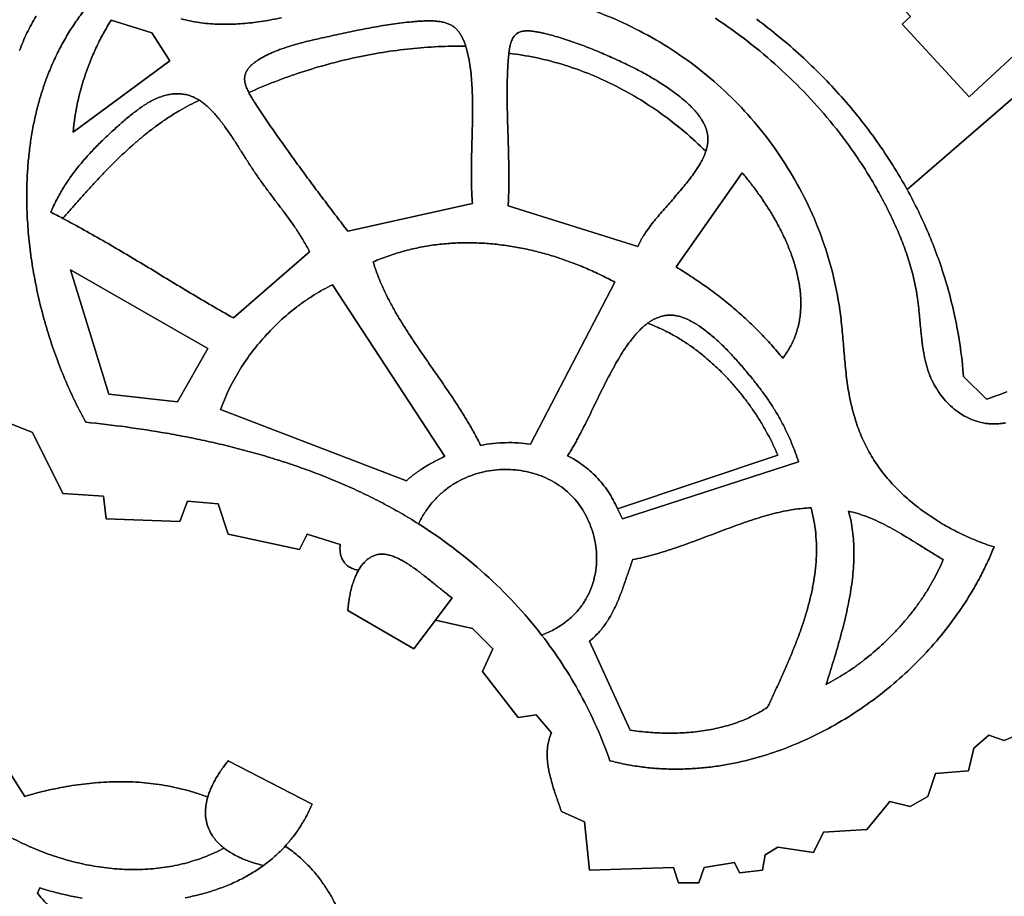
# Model space of a CAD drawing. Header units: millimetres. Extents: x -96818 to 270234, y -28968 to 336819.
# Tile 3 of 7: x 13368 to 136556, y 35616 to 145245. Entities that reach past the tile are written whole.
import ezdxf

# ---------------------------------------------------------------- set-up
doc = ezdxf.new("R2010")
doc.units = ezdxf.units.MM
for name, color, linetype in [('01_MAIN_BUILDING', 7, 'Continuous'), ('02_CHALETS', 7, 'Continuous'), ('03_SHARED_CURVES', 7, 'Continuous'), ('REGION_HOLES', 7, 'Continuous')]:
    doc.layers.add(name, color=color, linetype=linetype)

msp = doc.modelspace()

# ---------------------------------------------------------------- linework, layer by layer
at = {"layer": '01_MAIN_BUILDING'}
for points in [[(15434, 145700, 0.0063658), (14838, 144653, 0.0115992), (14280, 143585, 0.0142813), (13782, 142497, 0.0202541), (13360, 141378)], [(11768, 94905), (14951, 93632), (18771, 85992), (23864, 85674), (24182, 82809), (33413, 82491), (34368, 85037), (38188, 84719), (39461, 80899), (48374, 78990), (49329, 80899), (53467, 79626, 0.032831), (53439, 79059, 0.0419651), (53495, 78494, 0.0440941), (53636, 77990, 0.0536448), (53872, 77523, 0.0276624), (54024, 77314, 0.0282108), (54198, 77124, 0.0289946), (54400, 76949, 0.0274204), (54621, 76797, 0.0281632), (54875, 76661, 0.0247827), (55143, 76553, 0.0254607), (55451, 76463, 0.0212462), (55767, 76401, 0.0202054), (55507, 75904, 0.0160393), (55284, 75389, 0.0160337), (55072, 74801, 0.0130237), (54895, 74201, 0.0130777), (54734, 73529, 0.0109265), (54606, 72850, 0.0110144), (54499, 72102, 0.0094667), (54422, 71350), (62698, 66576), (65371, 70141), (70019, 69122), (72565, 66576), (71292, 63711), (75748, 57981), (77976, 58300), (79886, 56071, 0.0238055), (79676, 55499, 0.0232476), (79521, 54909, 0.0220497), (79421, 54318, 0.0197656), (79371, 53720, 0.0185566), (79367, 53113, 0.0155685), (79405, 52507, 0.0144306), (79480, 51889, 0.0114957), (79588, 51275, 0.0104424), (79726, 50647, 0.0078655), (79888, 50025, 0.0068803), (80072, 49390, 0.0046734), (80272, 48761, 0.0037339), (80486, 48122, 0.0017843), (80707, 47486, 0.0008686), (80933, 46845, -0.0009727), (81159, 46204), (84024, 44931), (84661, 38883), (95165, 39201), (95802, 37291), (98348, 37291), (98985, 39201), (102804, 39838), (103441, 38564), (106306, 38883), (106624, 40793), (108216, 41747), (112672, 41111), (113945, 43657), (119356, 43976), (122221, 47477), (124768, 46840), (126996, 48114), (127951, 50978), (132089, 51297), (132725, 54162), (134635, 55753), (136545, 55116), (138137, 55753)], [(52906, 34560, 0.0166238), (52173, 35905, 0.0194633), (51345, 37193, 0.0214069), (50370, 38468, 0.0220519), (49288, 39653, 0.0236753), (47993, 40835, 0.0216303), (46595, 41895, 0.0215604), (47587, 43068, 0.0215824), (48474, 44323, 0.0222582), (49281, 45708, 0.0212055), (49965, 47159), (39461, 52570, 0.0092619), (39022, 52012, 0.0104579), (38604, 51436, 0.0105989), (38231, 50874, 0.012167), (37884, 50294, 0.0123597), (37584, 49732, 0.0143636), (37313, 49154, 0.0146242), (37091, 48595, 0.0170732), (36904, 48023, 0.0134399), (35493, 48518, 0.0131015), (34057, 48937, 0.012708), (32622, 49278, 0.0121967), (31171, 49546, 0.023292), (28268, 49872, 0.0208321), (25347, 49941, 0.0194363), (22451, 49776, 0.0171769), (19575, 49400, 0.0159662), (16766, 48841, 0.0143166), (13996, 48114), (-689, 71247, -0.0006039)]]:
    msp.add_lwpolyline(points, format="xyb", dxfattribs=at)
at = {"layer": '02_CHALETS'}
msp.add_lwpolyline([(127084, 153287), (133627, 159334), (143094, 149090), (139365, 145643), (141046, 143823), (132169, 135619), (123789, 144686), (124832, 145650), (120035, 150840), (125056, 155481)], close=True, dxfattribs=at)
at = {"layer": '03_SHARED_CURVES'}
for points in [[(84370, 146668, -0.0236007), (88776, 144892, -0.02382), (92976, 142716, -0.0249073), (96943, 140142, -0.0253661), (100662, 137159, -0.0250401), (104063, 133816, -0.0248872), (107102, 130165, -0.0250016), (109762, 126229, -0.0251713), (112014, 122048, -0.0257137), (113830, 117659, -0.0262063), (115188, 113083, -0.0269199), (116053, 108388, -0.0062477), (116195, 107169, -0.0034585), (116314, 105948, -0.0020874), (116419, 104724, 0.0006612), (116520, 103501, 0.0020324), (116627, 102284, 0.0048545), (116751, 101068, 0.0062486), (116901, 99867, 0.0092203), (117088, 98671, 0.0097259), (117308, 97543, 0.0107272), (117574, 96425, 0.0111523), (117886, 95328, 0.0121599), (118249, 94247, 0.0126078), (118664, 93190, 0.0135185), (119133, 92155, 0.0139834), (119661, 91144, 0.0146571), (120245, 90165, 0.0145603), (120889, 89217, 0.0134365), (121585, 88306, 0.01311), (122340, 87420, 0.012135), (123138, 86573, 0.0118636), (123989, 85754, 0.0110824), (124876, 84975, 0.0108608), (125806, 84228, 0.0102874), (126767, 83520, 0.0199842), (128781, 82217, 0.018942), (130891, 81075, 0.0185522), (133048, 80109, 0.0192296), (135272, 79308, -0.0119077), (134553, 77630, -0.011386), (133758, 75987, -0.0112503), (132880, 74367, -0.0108064), (131932, 72786, -0.0212855), (129810, 69716, -0.0200824), (127442, 66831, -0.0199068), (124821, 64115, -0.0195241), (121995, 61613, -0.0195791), (118976, 59335, -0.020014), (115787, 57303, -0.0202995), (112466, 55547, -0.0215033), (109010, 54073, -0.0220367), (105480, 52919, -0.0238448), (101859, 52094, -0.0122064), (100037, 51814, -0.0127076), (98203, 51626, -0.0129317), (96366, 51532, -0.0134063), (94526, 51535, -0.0136607), (92686, 51638, -0.0140456), (90853, 51843, -0.0143267), (89020, 52154, -0.0145499), (87207, 52570, 0.0204095), (85537, 56794, 0.0205696), (83526, 60868, 0.020029), (81246, 64673, 0.0197154), (78672, 68285, 0.0158216), (79445, 68603, 0.0173886), (80194, 68971, 0.0169192), (80868, 69362, 0.0181729), (81513, 69799, 0.0351228), (82612, 70729, 0.0375712), (83565, 71808, 0.0356452), (84303, 72941, 0.035026), (84874, 74167, 0.0334161), (85263, 75431, 0.0315691), (85485, 76734, 0.0305182), (85544, 78051, 0.0291003), (85446, 79365, 0.0286444), (85197, 80659, 0.0284347), (84803, 81917, 0.0285588), (84270, 83116, 0.0297032), (83602, 84245, 0.0304265), (82807, 85280, 0.0325172), (81889, 86207, 0.0317262), (80883, 86991, 0.0293129), (79789, 87647, 0.0286572), (78607, 88180, 0.0268814), (77373, 88579, 0.0267224), (76081, 88849, 0.0259961), (74767, 88981, 0.0262849), (73427, 88975, 0.0265558), (72096, 88828, 0.0272685), (70770, 88535, 0.0281623), (69485, 88097, 0.0292758), (68232, 87503, 0.0300247), (67059, 86764, 0.0314556), (65940, 85851, 0.0309597), (64944, 84806, 0.0325259), (64023, 83554, 0.0299502), (63265, 82197, 0.0051622), (62141, 82892, 0.0051099), (61002, 83564, 0.0097672), (58745, 84807, 0.0091072), (56443, 85964, 0.008813), (54092, 87041, 0.0081796), (51706, 88038, 0.007901), (49281, 88961, 0.0073171), (46829, 89810, 0.0070532), (44349, 90589, 0.0065298), (41848, 91301, 0.0062792), (39332, 91947, 0.0058189), (36802, 92533, 0.00558), (34269, 93059, 0.0051805), (31726, 93530, 0.0096561), (26693, 94308, 0.0083792), (21636, 94905, -0.0126845), (20340, 97404, -0.0118791), (19169, 99964, -0.011942), (18091, 102650, -0.0116402), (17142, 105383, -0.011781), (16308, 108201, -0.0119183), (15610, 111054, -0.0121364), (15047, 113949, -0.0126882), (14629, 116868, -0.012722), (14366, 119727, -0.0136418), (14254, 122597, -0.0098242), (14271, 124595, -0.0104389), (14368, 126591, -0.0106556), (14547, 128559, -0.0113897), (14813, 130516, -0.0116416), (15164, 132435, -0.0124663), (15607, 134335, -0.0127555), (16139, 136190, -0.0136154), (16769, 138014, -0.013942), (17493, 139787, -0.0147469), (18317, 141516, -0.0151081), (19242, 143191, -0.0157336), (20268, 144806, -0.0161217), (21406, 146366, -0.0164275)], [(33585, 145361, 0.0163531), (34691, 145092, 0.014968), (35811, 144893, 0.0142158), (36943, 144760, 0.0126372), (38081, 144687, 0.0119231), (39228, 144670, 0.0103724), (40376, 144705, 0.0096985), (41529, 144786, 0.0082805), (42679, 144908, 0.0076191), (43824, 145067, 0.0063108), (44964, 145257, 0.0056942), (46107, 145477, 0.0044042)], [(136700, 94823, -0.0147413), (136145, 94743, -0.0170616), (135587, 94697, -0.0178627), (135038, 94692, -0.019875), (134490, 94727, -0.0411657), (133370, 94939, -0.0365961), (132296, 95321, -0.0352519), (131259, 95869, -0.0314445), (130303, 96551, -0.0310334), (129411, 97372, -0.029295), (128625, 98294, -0.029633), (127937, 99326, -0.0298957), (127376, 100432, -0.014621), (127145, 101010, -0.01251), (126946, 101599, -0.0116132), (126773, 102207, -0.0095093), (126625, 102822, -0.0086539), (126498, 103453, -0.0067149), (126390, 104087, -0.0058954), (126297, 104734, -0.0041416), (126217, 105383, -0.0033474), (126145, 106040, -0.0017268), (126081, 106697, -0.0009456), (126019, 107358, 0.0006246), (125958, 108018, 0.0014052), (125895, 108676, 0.003017), (125826, 109334, 0.0038094), (125748, 109983, 0.0055483), (125659, 110632, 0.010866), (125457, 111806, 0.0103417), (125206, 112971, 0.0098045), (124914, 114103, 0.0089827), (124579, 115224, 0.0084263), (124209, 116322, 0.0074084), (123804, 117407, 0.0068426), (123370, 118477, 0.0057198), (122909, 119536, 0.0114083), (121857, 121745, 0.0110132), (120706, 123904, 0.0108772), (119456, 126022, 0.0105167), (118116, 128084, 0.0206972), (115161, 132066, 0.0195955), (111895, 135796, 0.0193442), (108318, 139291, 0.0188071), (104486, 142503, 0.0187466), (100410, 145428, 0.0188169)], [(100410, 145428, -0.0187466), (104486, 142503, -0.0188071), (108318, 139291, -0.0193442), (111895, 135796, -0.0195955), (115161, 132066, -0.0206972), (118116, 128084, -0.0105167), (119456, 126022, -0.0108772), (120706, 123904, -0.0110132), (121857, 121745, -0.0114083), (122909, 119536, -0.0057198), (123370, 118477, -0.0068426), (123804, 117407, -0.0074084), (124209, 116322, -0.0084263), (124579, 115224, -0.0089827), (124914, 114103, -0.0098045), (125206, 112971, -0.0103417), (125457, 111806, -0.010866), (125659, 110632, -0.0055483), (125748, 109983, -0.0038094), (125826, 109334, -0.003017), (125895, 108676, -0.0014052), (125958, 108018, -0.0006246), (126019, 107358, 0.0009456), (126081, 106697, 0.0017268), (126145, 106040, 0.0033474), (126217, 105383, 0.0041416), (126297, 104734, 0.0058954), (126390, 104087, 0.0067149), (126498, 103453, 0.0086539), (126625, 102822, 0.0095093), (126773, 102207, 0.0116132), (126946, 101599, 0.01251), (127145, 101010, 0.014621), (127376, 100432, 0.0298957), (127937, 99326, 0.029633), (128625, 98294, 0.029295), (129411, 97372, 0.0310334), (130303, 96551, 0.0314445), (131259, 95869, 0.0352519), (132296, 95321, 0.0365961), (133370, 94939, 0.0411657), (134490, 94727, 0.019875), (135038, 94692, 0.0178627), (135587, 94697, 0.0170616), (136145, 94743, 0.0147413), (136700, 94823, 0.0140066)], [(147781, 144230), (124407, 123991, 0.0145078), (122598, 127065, 0.0140527), (120617, 130030, 0.0138463), (118470, 132885, 0.0134139), (116170, 135619, 0.0132552), (113720, 138235, 0.0128914), (111137, 140719, 0.01278), (108419, 143076, 0.0125132), (105585, 145293, -0.0058127)], [(136869, 98723, -0.015945), (134317, 97770), (131452, 100634, 0.0274556), (130631, 106789, 0.0272964), (129143, 112816, 0.013249), (128176, 115706, 0.0130158), (127058, 118541, 0.0128075), (125802, 121300, 0.0125057), (124407, 123991), (147781, 144230, -0.0143273)], [(-689, 71247), (13996, 48114, -0.0143166), (16766, 48841, -0.0159662), (19575, 49400, -0.0171769), (22451, 49776, -0.0194363), (25347, 49941, -0.0208321), (28268, 49872, -0.023292), (31171, 49546, -0.0121967), (32622, 49278, -0.012708), (34057, 48937, -0.0131015), (35493, 48518, -0.0134399), (36904, 48023, 0.0286129), (36702, 47140, 0.0358448), (36615, 46239, 0.0370971), (36658, 45391, 0.0415055), (36833, 44560, 0.0427794), (37149, 43757, 0.0398974), (37593, 43018, 0.020112), (37878, 42652, 0.0181813), (38189, 42309, 0.0184294), (38551, 41966, 0.0161395), (38935, 41648, -0.0291219), (36678, 40602, -0.0274616), (34317, 39819, -0.0264992), (31871, 39290, -0.0241765), (29384, 39012, -0.023482), (26830, 38972, -0.0213705), (24282, 39160, -0.0209335), (21701, 39572, -0.0194292), (19161, 40190, -0.0192163), (16629, 41019, -0.0184243), (14167, 42036, -0.0184099), (11760, 43244, -0.0183235)], [(11760, 43244, 0.0184099), (14167, 42036, 0.0184243), (16629, 41019, 0.0192163), (19161, 40190, 0.0194292), (21701, 39572, 0.0209335), (24282, 39160, 0.0213705), (26830, 38972, 0.023482), (29384, 39012, 0.0241765), (31871, 39290, 0.0264992), (34317, 39819, 0.0274616), (36678, 40602, 0.0291219), (38935, 41648, 0.0157807), (39402, 41309, 0.0143039), (39888, 41000, 0.0149751), (40445, 40689, 0.0133115), (41019, 40411, 0.0138982), (41673, 40136, 0.0121651), (42340, 39896, 0.0126715), (43098, 39666, 0.010971), (43866, 39471, -0.0219419), (42409, 38504, -0.0200119), (40876, 37664, -0.0192909), (39256, 36935, -0.0173355), (37588, 36326, -0.0167472), (35848, 35823, -0.0150956), (34079, 35431, -0.0146262)], [(34079, 35431, 0.0150956), (35848, 35823, 0.0167472), (37588, 36326, 0.0173355), (39256, 36935, 0.0192909), (40876, 37664, 0.0200119), (42409, 38504, 0.0219419), (43866, 39471, 0.0238865), (45290, 40616, 0.0252936), (46595, 41895, -0.0216303), (47993, 40835, -0.0236753), (49288, 39653, -0.0220519), (50370, 38468, -0.0214069), (51345, 37193, -0.0194633), (52173, 35905, -0.0166238), (52906, 34560, -0.0145543)], [(21175, 35394, -0.011559), (19370, 35740, -0.0114379), (17627, 36156, -0.012067), (15906, 36655), (15588, 36018, 0.024008), (17430, 33943, 0.0226263)], [(17430, 33943, -0.024008), (15588, 36018), (15906, 36655, 0.012067), (17627, 36156, 0.0114379), (19370, 35740, 0.011559), (21175, 35394, 0.0114402)]]:
    msp.add_lwpolyline(points, format="xyb", dxfattribs=at)
for points in [[(24819, 145198), (29912, 143606), (32140, 140105), (20044, 131192, -0.0289139), (20614, 134878, -0.0294912), (21609, 138472, -0.014621), (22261, 140212, -0.0144258), (23013, 141911, -0.01441), (23869, 143580, -0.014015)], [(69163, 141944, 0.0144071), (65708, 141878, 0.0139582), (62262, 141616, 0.0138128), (58816, 141160, 0.0133732), (55399, 140518, 0.0132721), (51994, 139688, 0.012879), (48636, 138681, 0.0128213), (45303, 137492, 0.0124968), (42035, 136135, -0.0080447), (41917, 136372, -0.0106247), (41809, 136613, -0.011368), (41718, 136842, -0.0149173), (41639, 137076, -0.0158028), (41579, 137297, -0.0204705), (41535, 137521, -0.021574), (41513, 137733, -0.0268411), (41510, 137946, -0.0550334), (41572, 138349, -0.0492758), (41716, 138730, -0.0448487), (41941, 139098, -0.0316226), (42220, 139427, -0.0288621), (42572, 139754, -0.0193562), (42955, 140046, -0.017555), (43397, 140334, -0.0119656), (43855, 140595, -0.0107723), (44340, 140843, -0.0088424), (44833, 141072, -0.0083995), (45358, 141293, -0.0069093), (45890, 141499, -0.0125292), (47024, 141887, -0.0084076), (48174, 142228, -0.0070906), (49374, 142543, -0.0042972), (50582, 142831, -0.0030701), (51784, 143099, -0.0006384), (52987, 143358, -0.000288), (54169, 143610, -0.0016329), (55352, 143858, -0.0022898), (56505, 144090, -0.003615), (57661, 144308, -0.0042466), (58826, 144509, -0.005217), (59994, 144688, -0.0057763), (61210, 144848, -0.0061596), (62430, 144978, -0.0037122), (63045, 145031, -0.0063857), (63661, 145072, -0.0077336), (64266, 145095, -0.0116724), (64871, 145094, -0.0132224), (65435, 145066, -0.0200858), (65995, 145000, -0.0109343), (66251, 144953, -0.013585), (66505, 144894, -0.0142095), (66739, 144826, -0.0176286), (66969, 144743, -0.036434), (67381, 144541, -0.0381307), (67759, 144280, -0.0355076), (68082, 143978, -0.0303701), (68363, 143636, -0.0276655), (68609, 143252, -0.0206762), (68818, 142845, -0.0184087), (69004, 142400, -0.0125616)], [(77906, 140505, 0.022378), (74570, 141048, -0.0085927), (74625, 141457, -0.0139993), (74698, 141862, -0.0158934), (74787, 142226, -0.0248591), (74905, 142582, -0.0275101), (75042, 142886, -0.0407681), (75220, 143168, -0.0450414), (75426, 143398, -0.0538521), (75673, 143582, -0.0298621), (75832, 143663, -0.0246629), (75998, 143727, -0.0235163), (76181, 143777, -0.0184283), (76368, 143812, -0.017542), (76572, 143835, -0.013558), (76778, 143845, -0.0128474), (76999, 143844, -0.0099616), (77220, 143834, -0.0178901), (77700, 143783, -0.010825), (78176, 143706, -0.0090288), (78680, 143603, -0.0049081), (79180, 143486, -0.0079317), (80177, 143226, -0.0069382), (81166, 142937, -0.0064798), (82149, 142620, -0.0055609), (83125, 142280, -0.009772), (85047, 141543, -0.0064591), (86944, 140743, -0.0031754), (87913, 140313, -0.0042318), (88874, 139869, -0.0047288), (89823, 139410, -0.0057181), (90761, 138931, -0.0062047), (91691, 138428, -0.0070452), (92608, 137901, -0.0075118), (93520, 137340, -0.0081186), (94415, 136751, -0.0093429), (95331, 136101, -0.0131842), (96216, 135410, -0.0073769), (96635, 135055, -0.0088825), (97042, 134687, -0.0094322), (97422, 134317, -0.011502), (97785, 133931, -0.0121408), (98115, 133547, -0.0149462), (98423, 133146, -0.0157131), (98691, 132749, -0.0193195), (98930, 132334, -0.0202656), (99125, 131924, -0.0243233), (99283, 131499, -0.0254751), (99394, 131075, -0.0287661), (99458, 130642, -0.0302183), (99472, 130181, -0.0263525), (99433, 129722, -0.0250498), (99344, 129248, -0.0202123), (99212, 128785, 0.0192611), (96517, 131248, 0.0200377), (93637, 133492, 0.0198061), (90683, 135437, 0.020646), (87582, 137137, 0.0205465), (84435, 138539, 0.0214456), (81181, 139672, 0.0214954)], [(65708, 141878, -0.0144071), (69163, 141944, -0.0026557), (69197, 141834, -0.0023907), (69231, 141723, -0.0197086), (69495, 140687, -0.0140998), (69689, 139634, -0.0129422), (69837, 138484, -0.009152), (69934, 137327, -0.0081629), (69995, 136095, -0.0055454), (70022, 134862, -0.0046502), (70023, 133581, -0.0026751), (70006, 132299, -0.0018269), (69977, 130999, -0.000102), (69943, 129699, 0.0007369), (69911, 128411, 0.0025459), (69888, 127122, 0.0034115), (69880, 125875, 0.0056736), (69895, 124629, 0.0066068), (69937, 123453, 0.0098309), (70019, 122279), (54422, 118778, -0.0005444), (52991, 120656, -0.0010903), (51566, 122538, -0.0013837), (50116, 124472, -0.0019315), (48680, 126416, -0.0022295), (47250, 128386, -0.0028502), (45839, 130370, -0.0031613), (44465, 132354, -0.0039322), (43119, 134357, -0.0017388), (42826, 134804, -0.0054651), (42539, 135255, -0.0071914), (42278, 135690, -0.0126182), (42035, 136135, -0.0124968), (45303, 137492, -0.0128213), (48636, 138681, -0.012879), (51994, 139688, -0.0132721), (55399, 140518, -0.0133732), (58816, 141160, -0.0138128), (62262, 141616, -0.0139582)], [(74570, 141048, -0.022378), (77906, 140505, -0.0214954), (81181, 139672, -0.0214456), (84435, 138539, -0.0205465), (87582, 137137, -0.020646), (90683, 135437, -0.0198061), (93637, 133492, -0.0200377), (96517, 131248, -0.0192611), (99212, 128785, -0.0150906), (99075, 128409, -0.0124311), (98918, 128040, -0.0118698), (98734, 127661, -0.0096851), (98534, 127289, -0.0177374), (98060, 126516, -0.0115708), (97542, 125771, -0.0099859), (96952, 124997, -0.0060199), (96338, 124242, -0.0045978), (95686, 123474, -0.0016181), (95024, 122715, -0.0002499), (94361, 121960, 0.0026657), (93702, 121202, 0.0040678), (93079, 120466, 0.0078682), (92474, 119715, 0.0094034), (91940, 119003, 0.0154846), (91442, 118266, 0.0085555), (91230, 117917, 0.0108427), (91032, 117560, 0.011396), (90861, 117218, 0.0143765), (90709, 116868), (74475, 121961, 0.0062439), (74529, 123054, 0.0047096), (74560, 124149, 0.0041966), (74571, 125283, 0.0029739), (74567, 126417, 0.0024884), (74549, 127579, 0.0014527), (74522, 128740, 0.0009824), (74489, 129915, 0.0000317), (74454, 131089, -0.000434), (74420, 132265, -0.0013901), (74390, 133440, -0.0018617), (74368, 134602, -0.0029133), (74357, 135764, -0.0034017), (74360, 136900, -0.0046496), (74382, 138036, -0.0051669), (74425, 139133, -0.0067319), (74494, 140228, -0.0033846), (74528, 140639, -0.0066451)], [(35852, 135162, 0.0129761), (34647, 134579, 0.0118489), (33473, 133937, 0.0113659), (32317, 133233, 0.0101055), (31192, 132480, 0.0096365), (30079, 131669, 0.0083729), (28995, 130819, 0.0079215), (27917, 129915, 0.0067296), (26867, 128980, 0.006296), (25819, 127998, 0.0052066), (24794, 126991, 0.0047889), (23769, 125944, 0.0038039), (22762, 124879, 0.0033994), (21754, 123781, 0.0025047), (20758, 122671, 0.0021104), (19759, 121536, 0.0012844), (18767, 120394, 0.0010275), (18015, 120786, 0.0030186), (17260, 121172, -0.0187947), (18000, 122741, -0.0184692), (18855, 124250, -0.0170972), (19777, 125637, -0.015057), (20787, 126962, -0.0135562), (21859, 128214, -0.0105548), (22991, 129414, -0.009028), (24182, 130580, -0.0057816), (25407, 131711, -0.0027918), (25999, 132239, -0.0045836), (26599, 132758, -0.005467), (27199, 133257, -0.0077565), (27812, 133740, -0.0087229), (28415, 134183, -0.0119925), (29035, 134601, -0.0131101), (29635, 134963, -0.0179692), (30256, 135287, -0.020122), (30890, 135558, -0.0242228), (31545, 135772, -0.0245735), (32170, 135910, -0.0285061), (32806, 135981, -0.0290109), (33419, 135979, -0.0312526), (34027, 135904, -0.0317937), (34622, 135752, -0.0309408), (35194, 135527, -0.0179221), (35529, 135355, -0.0154209)], [(34647, 134579, -0.0129761), (35852, 135162, -0.0222683), (36346, 134813, -0.017034), (36811, 134427, -0.0159325), (37283, 133979, -0.0119469), (37729, 133505, -0.0110254), (38181, 132978, -0.00815), (38613, 132434, -0.0073389), (39050, 131849, -0.0052296), (39471, 131253, -0.004486), (39894, 130628, -0.0028347), (40309, 129997, -0.0021283), (40723, 129353, -0.0006897), (41134, 128705, 0.0000044), (41542, 128060, 0.0014419), (41953, 127415, 0.0021472), (42360, 126787, 0.0038011), (42774, 126163, 0.0042773), (43214, 125523, 0.0034864), (43663, 124890, 0.0029256), (44107, 124283, 0.0019112), (44557, 123679, 0.0020829), (45444, 122508, -0.0026313), (46329, 121337, -0.005087), (47203, 120143, -0.00918), (48042, 118925, -0.011413), (48878, 117598, -0.0133052), (49647, 116232), (40098, 107956, -0.0045847), (37411, 109489, -0.0025808), (34747, 111061, -0.0016211), (32085, 112661, 0.0003072), (29428, 114269, 0.0012646), (26776, 115861, 0.0032432), (24111, 117430, 0.0042162), (21454, 118940, 0.0063649), (18767, 120394, -0.0012844), (19759, 121536, -0.0021104), (20758, 122671, -0.0025047), (21754, 123781, -0.0033994), (22762, 124879, -0.0038039), (23769, 125944, -0.0047889), (24794, 126991, -0.0052066), (25819, 127998, -0.006296), (26867, 128980, -0.0067296), (27917, 129915, -0.0079215), (28995, 130819, -0.0083729), (30079, 131669, -0.0096365), (31192, 132480, -0.0101055), (32317, 133233, -0.0113659), (33473, 133937, -0.0118489)], [(109313, 103577, -0.0185056), (108835, 102910, 0.012734), (107413, 104583, 0.0119343), (105911, 106185, 0.0116297), (104327, 107722, 0.0109707), (102674, 109186, 0.0107101), (100955, 110580, 0.0102188), (99180, 111902, 0.0099991), (97355, 113148, 0.0096886), (95483, 114322), (103759, 126099, -0.0100545), (104714, 124934, -0.0096119), (105621, 123733, -0.0104185), (106545, 122403, -0.0110545), (107411, 121035, -0.0119673), (108238, 119585, -0.0136515), (108989, 118094, -0.0147316), (109652, 116568, -0.0176726), (110216, 115002, -0.0093627), (110450, 114218, -0.0103705), (110654, 113427, -0.0107413), (110821, 112640, -0.0119242), (110953, 111847, -0.0123389), (111044, 111063, -0.0136475), (111094, 110274, -0.0141095), (111101, 109497, -0.0154282), (111061, 108720, -0.0159357), (110974, 107954, -0.0170649), (110836, 107195, -0.0176063), (110645, 106445, -0.0182817), (110401, 105711, -0.0188342), (110098, 104983, -0.0188083), (109740, 104279, -0.0193435)], [(87844, 112412), (77263, 92162, 0.0224014), (75719, 92321, 0.0208234), (74168, 92347, 0.0204939), (72596, 92243, 0.0196019), (71038, 92013, 0.0109953), (70254, 93514, 0.0083969), (69413, 94983, 0.0072606), (68515, 96443, 0.0049029), (67581, 97881, 0.003804), (66617, 99310, 0.0016006), (65638, 100729, 0.0005149), (64658, 102137, -0.001698), (63680, 103547, -0.0027962), (62730, 104946, -0.0052092), (61802, 106359, -0.0063471), (60929, 107758, -0.0091353), (60100, 109183, -0.0103424), (59350, 110596, -0.0135746), (58669, 112043, -0.0148779), (58088, 113483, -0.0183181), (57605, 114958, -0.0176513), (59466, 115688, -0.0174837), (61374, 116285, -0.0169965), (63286, 116741, -0.0164636), (65224, 117069, -0.0160135), (67165, 117269, -0.0152825), (69115, 117347, -0.0148808), (71065, 117307, -0.0141019), (73009, 117154, -0.0137532), (74947, 116893, -0.0130356), (76867, 116528, -0.0127402), (78772, 116063, -0.0121528), (80652, 115505, -0.011909), (82504, 114855, -0.011491), (84324, 114120, -0.0112964), (86103, 113306, -0.0110708)], [(52512, 112094), (66576, 90633, 0.0179608), (65281, 90006, 0.0186832), (64035, 89285, 0.019026), (62855, 88480, 0.0202021), (61743, 87584), (38506, 96496, -0.0142322), (38973, 97716, -0.0131298), (39505, 98908, -0.0129321), (40112, 100095, -0.0121506), (40777, 101251, -0.0238322), (42298, 103502, -0.0225343), (44022, 105603, -0.022509), (45932, 107544, -0.0235246), (48011, 109302, -0.0119749), (49093, 110091, -0.0126799), (50212, 110827, -0.0128614), (51345, 111491, -0.0138846)], [(91927, 107279, -0.0180397), (93234, 106758, -0.0160588), (94502, 106149, -0.01565), (95767, 105440, -0.0140915), (96988, 104657, -0.013789), (98195, 103785, -0.0126799), (99353, 102850, -0.0124666), (100483, 101840, -0.0117811), (101563, 100776, -0.0116453), (102602, 99652, -0.0113542), (103587, 98482, -0.0112898), (104518, 97271, -0.0113824), (105392, 96018, -0.0113881), (106199, 94742, -0.0118814), (106946, 93430, -0.0119608), (107614, 92114, -0.0129028), (108216, 90767), (88162, 84082, 0.0207613), (87615, 85190, 0.0223402), (86975, 86247, 0.0216859), (86284, 87189, 0.0223703), (85513, 88066, 0.0217195), (84697, 88844, 0.0215434), (83816, 89549, 0.0209377), (82894, 90167, 0.0201505), (81924, 90708, 0.0063263), (82221, 91179, 0.0049242), (82509, 91656, 0.0046001), (82803, 92167, 0.0035526), (83089, 92683, 0.0061471), (83676, 93793, 0.0032208), (84243, 94915, 0.0021921), (84825, 96100, 0.0000285), (85403, 97287, -0.0009679), (85990, 98490, -0.0030628), (86588, 99687, -0.0040842), (87189, 100851, -0.0067194), (87814, 102001, -0.0078292), (88437, 103070, -0.0118121), (89101, 104113, -0.0064627), (89430, 104591, -0.0079067), (89773, 105058, -0.0082841), (90112, 105491, -0.0101591), (90466, 105911, -0.0105893), (90816, 106292, -0.0129954), (91184, 106656, -0.0134974), (91546, 106978, -0.0164572)], [(93234, 106758, 0.0180397), (91927, 107279, -0.0180701), (92324, 107550, -0.0217117), (92742, 107789, -0.0224937), (93158, 107980, -0.0256603), (93591, 108131, -0.0265135), (94030, 108234, -0.0278102), (94477, 108288, -0.0285858), (94941, 108292, -0.0270534), (95402, 108245, -0.0322212), (96000, 108111, -0.0236059), (96579, 107911, -0.0223967), (97200, 107630, -0.0163672), (97798, 107302, -0.0155302), (98430, 106900, -0.0117018), (99040, 106465, -0.0110546), (99673, 105968, -0.0086503), (100286, 105446, -0.0081174), (100910, 104878, -0.0065865), (101517, 104291, -0.0061286), (102121, 103677, -0.0051369), (102712, 103048, -0.008959), (103837, 101782, -0.0068123), (104922, 100481, -0.0065384), (105855, 99299, -0.0099201), (106749, 98087, -0.0109494), (107550, 96900, -0.012777), (108294, 95676, -0.013419), (108994, 94375, -0.0124744), (109626, 93040, -0.0126606), (110255, 91519, -0.0098101), (110814, 89971), (88799, 82809), (88162, 84082), (108216, 90767, 0.0129028), (107614, 92114, 0.0119608), (106946, 93430, 0.0118814), (106199, 94742, 0.0113881), (105392, 96018, 0.0113824), (104518, 97271, 0.0112898), (103587, 98482, 0.0113542), (102602, 99652, 0.0116453), (101563, 100776, 0.0117811), (100483, 101840, 0.0124666), (99353, 102850, 0.0126799), (98195, 103785, 0.013789), (96988, 104657, 0.0140915), (95767, 105440, 0.01565), (94502, 106149, 0.0160588)], [(79445, 68603, -0.0158216), (78672, 68285, 0.0228819), (75292, 72262, 0.022041), (71569, 75920, 0.021523), (67550, 79233, 0.0206138), (63265, 82197, -0.0299502), (64023, 83554, -0.0325259), (64944, 84806, -0.0309597), (65940, 85851, -0.0314556), (67059, 86764, -0.0300247), (68232, 87503, -0.0292758), (69485, 88097, -0.0281623), (70770, 88535, -0.0272685), (72096, 88828, -0.0265558), (73427, 88975, -0.0262849), (74767, 88981, -0.0259961), (76081, 88849, -0.0267224), (77373, 88579, -0.0268814), (78607, 88180, -0.0286572), (79789, 87647, -0.0293129), (80883, 86991, -0.0317262), (81889, 86207, -0.0325172), (82807, 85280, -0.0304265), (83602, 84245, -0.0297032), (84270, 83116, -0.0285588), (84803, 81917, -0.0284347), (85197, 80659, -0.0286444), (85446, 79365, -0.0291003), (85544, 78051, -0.0305182), (85485, 76734, -0.0315691), (85263, 75431, -0.0334161), (84874, 74167, -0.035026), (84303, 72941, -0.0356452), (83565, 71808, -0.0375712), (82612, 70729, -0.0351228), (81513, 69799, -0.0181729), (80868, 69362, -0.0169192), (80194, 68971, -0.0173886)], [(111265, 84123, -0.0143753), (112376, 84202, -0.0213595), (112736, 82619, -0.020767), (112961, 81010, -0.0196984), (113054, 79421, -0.0179158), (113027, 77830, -0.0168441), (112890, 76242, -0.0145335), (112653, 74665, -0.0135098), (112324, 73084, -0.0111716), (111917, 71521, -0.0102074), (111437, 69953, -0.0080696), (110900, 68403, -0.0071553), (110308, 66852, -0.0052467), (109678, 65316, -0.0043656), (109016, 63786, -0.0026089), (108333, 62265, -0.0017424), (107640, 60758, -0.0000093), (106942, 59254, -0.0169373), (106022, 58682, -0.0159155), (105066, 58172, -0.0154072), (104075, 57720, -0.0142223), (103060, 57328, -0.0137622), (102013, 56990, -0.0125948), (100950, 56707, -0.0121846), (99862, 56475, -0.0111414), (98763, 56293, -0.0107778), (97646, 56159, -0.0099076), (96524, 56070, -0.0095858), (95392, 56026, -0.0089026), (94259, 56023, -0.0168919), (92001, 56134, -0.0152596), (89754, 56390), (84661, 67530, 0.0192263), (85239, 68033, 0.0187923), (85777, 68578, 0.0176316), (86257, 69142, 0.0160732), (86698, 69737, 0.0148701), (87097, 70349, 0.0127105), (87461, 70983, 0.0115165), (87792, 71631, 0.0091822), (88097, 72293, 0.0080149), (88379, 72965, 0.0057099), (88642, 73644, 0.0045646), (88891, 74327, 0.0023071), (89130, 75014, 0.0011687), (89363, 75696, -0.0011328), (89596, 76379, -0.002284), (89829, 77049, -0.0047665), (90072, 77716, 0.0113998), (91346, 77990, 0.0088654), (92607, 78315, 0.0078841), (93886, 78690, 0.0057009), (95154, 79100, 0.0047681), (96432, 79543, 0.0028399), (97704, 80005, 0.0019327), (98976, 80481, 0.000109), (100246, 80963, -0.0007947), (101507, 81439, -0.0026846), (102772, 81907, -0.0036074), (104019, 82350, -0.0057437), (105273, 82770, -0.0067099), (106500, 83146, -0.0092669), (107739, 83484, -0.0103043), (108944, 83762, -0.0133872), (110161, 83983, -0.0131578)], [(117377, 82529, 0.0188203), (117082, 83778, -0.01711), (118213, 83476, -0.0165347), (119321, 83098, -0.0166334), (120513, 82602, -0.0117445), (121675, 82038, -0.0099729), (122864, 81396, -0.0058502), (124032, 80717, -0.0042021), (125235, 79985, -0.0007687), (126431, 79240, 0.0008109), (127665, 78473, 0.0038365), (128906, 77716, -0.0138218), (128373, 76519, -0.0124286), (127779, 75352, -0.012199), (127109, 74182, -0.0112151), (126384, 73044, -0.0110545), (125594, 71917, -0.0104342), (124755, 70824, -0.0103335), (123861, 69755, -0.0100398), (122925, 68722, -0.0198427), (120935, 66777, -0.0205268), (118795, 64998, -0.0104082), (117696, 64194, -0.0110807), (116563, 63438, -0.0112039), (115429, 62751, -0.0122731), (114263, 62119, 0.0009189), (114708, 63522, 0.0020658), (115145, 64927, 0.0026349), (115565, 66326, 0.003867), (115967, 67731, 0.0044522), (116340, 69122, 0.0058449), (116685, 70520, 0.0064566), (116988, 71896, 0.0080753), (117251, 73281, 0.0087245), (117462, 74637, 0.0106032), (117620, 75999, 0.0113003), (117716, 77330, 0.0133965), (117746, 78664, 0.0141477), (117704, 79965, 0.0162705), (117582, 81261, 0.0170691)], [(62698, 66576), (54422, 71350, -0.0094667), (54499, 72102, -0.0110144), (54606, 72850, -0.0109265), (54734, 73529, -0.0130777), (54895, 74201, -0.0130237), (55072, 74801, -0.0160337), (55284, 75389, -0.0160393), (55507, 75904, -0.0202054), (55767, 76401, -0.0224898), (56064, 76867, -0.0292368), (56406, 77299, -0.0297254), (56756, 77646, -0.0370048), (57148, 77944, -0.0379014), (57553, 78165, -0.0416958), (57987, 78318, -0.0425162), (58447, 78398, -0.0390715), (58914, 78402, -0.0193806), (59167, 78375, -0.0160923), (59416, 78329, -0.0155237), (59678, 78265, -0.0127157), (59936, 78185, -0.0238029), (60487, 77971, -0.015971), (61019, 77713, -0.0146119), (61587, 77393, -0.0100126), (62139, 77045, -0.0088972), (62712, 76654, -0.006046), (63273, 76245, -0.0050526), (63838, 75814, -0.00301), (64397, 75373, -0.002068), (64943, 74933, -0.0001881), (65487, 74491, 0.0007601), (66002, 74074, 0.003153), (66520, 73660, 0.0041582), (66992, 73295, 0.0082708), (67472, 72942), (65371, 70141)], [(43866, 39471, -0.010971), (43098, 39666, -0.0126715), (42340, 39896, -0.0121651), (41673, 40136, -0.0138982), (41019, 40411, -0.0133115), (40445, 40689, -0.0149751), (39888, 41000, -0.0143039), (39402, 41309, -0.0157807), (38935, 41648, -0.0161395), (38551, 41966, -0.0184294), (38189, 42309, -0.0181813), (37878, 42652, -0.020112), (37593, 43018, -0.0398974), (37149, 43757, -0.0427794), (36833, 44560, -0.0415055), (36658, 45391, -0.0370971), (36615, 46239, -0.0358448), (36702, 47140, -0.0286129), (36904, 48023, -0.0170732), (37091, 48595, -0.0146242), (37313, 49154, -0.0143636), (37584, 49732, -0.0123597), (37884, 50294, -0.012167), (38231, 50874, -0.0105989), (38604, 51436, -0.0104579), (39022, 52012, -0.0092619), (39461, 52570), (49965, 47159, -0.0212055), (49281, 45708, -0.0222582), (48474, 44323, -0.0215824), (47587, 43068, -0.0215604), (46595, 41895, -0.0252936), (45290, 40616, -0.0238865)]]:
    msp.add_lwpolyline(points, format="xyb", close=True, dxfattribs=at)
msp.add_lwpolyline([(19705, 113967), (36915, 104136), (33095, 97451), (24501, 98406)], close=True, dxfattribs=at)
at = {"layer": 'REGION_HOLES'}
for points in [[(127084, 153287), (125056, 155481), (120035, 150840), (124832, 145650), (123789, 144686), (132169, 135619), (141046, 143823), (139365, 145643), (143094, 149090), (133627, 159334)], [(36915, 104136), (19705, 113967), (24501, 98406), (33095, 97451)]]:
    msp.add_lwpolyline(points, close=True, dxfattribs=at)
for points in [[(21406, 146366, 0.0161217), (20268, 144806, 0.0157336), (19242, 143191, 0.0151081), (18317, 141516, 0.0147469), (17493, 139787, 0.013942), (16769, 138014, 0.0136154), (16139, 136190, 0.0127555), (15607, 134335, 0.0124663), (15164, 132435, 0.0116416), (14813, 130516, 0.0113897), (14547, 128559, 0.0106556), (14368, 126591, 0.0104389), (14271, 124595, 0.0098242), (14254, 122597, 0.0136418), (14366, 119727, 0.012722), (14629, 116868, 0.0126882), (15047, 113949, 0.0121364), (15610, 111054, 0.0119183), (16308, 108201, 0.011781), (17142, 105383, 0.0116402), (18091, 102650, 0.011942), (19169, 99964, 0.0118791), (20340, 97404, 0.0126845), (21636, 94905, -0.0083792), (26693, 94308, -0.0096561), (31726, 93530, -0.0051805), (34269, 93059, -0.00558), (36802, 92533, -0.0058189), (39332, 91947, -0.0062792), (41848, 91301, -0.0065298), (44349, 90589, -0.0070532), (46829, 89810, -0.0073171), (49281, 88961, -0.007901), (51706, 88038, -0.0081796), (54092, 87041, -0.008813), (56443, 85964, -0.0091072), (58745, 84807, -0.0097672), (61002, 83564, -0.0051099), (62141, 82892, -0.0051622), (63265, 82197, -0.0206138), (67550, 79233, -0.021523), (71569, 75920, -0.022041), (75292, 72262, -0.0228819), (78672, 68285, -0.0197154), (81246, 64673, -0.020029), (83526, 60868, -0.0205696), (85537, 56794, -0.0204095), (87207, 52570, 0.0145499), (89020, 52154, 0.0143267), (90853, 51843, 0.0140456), (92686, 51638, 0.0136607), (94526, 51535, 0.0134063), (96366, 51532, 0.0129317), (98203, 51626, 0.0127076), (100037, 51814, 0.0122064), (101859, 52094, 0.0238448), (105480, 52919, 0.0220367), (109010, 54073, 0.0215033), (112466, 55547, 0.0202995), (115787, 57303, 0.020014), (118976, 59335, 0.0195791), (121995, 61613, 0.0195241), (124821, 64115, 0.0199068), (127442, 66831, 0.0200824), (129810, 69716, 0.0212855), (131932, 72786, 0.0108064), (132880, 74367, 0.0112503), (133758, 75987, 0.011386), (134553, 77630, 0.0119077), (135272, 79308, -0.0192296), (133048, 80109, -0.0185522), (130891, 81075, -0.018942), (128781, 82217, -0.0199842), (126767, 83520, -0.0102874), (125806, 84228, -0.0108608), (124876, 84975, -0.0110824), (123989, 85754, -0.0118636), (123138, 86573, -0.012135), (122340, 87420, -0.01311), (121585, 88306, -0.0134365), (120889, 89217, -0.0145603), (120245, 90165, -0.0146571), (119661, 91144, -0.0139834), (119133, 92155, -0.0135185), (118664, 93190, -0.0126078), (118249, 94247, -0.0121599), (117886, 95328, -0.0111523), (117574, 96425, -0.0107272), (117308, 97543, -0.0097259), (117088, 98671, -0.0092203), (116901, 99867, -0.0062486), (116751, 101068, -0.0048545), (116627, 102284, -0.0020324), (116520, 103501, -0.0006612), (116419, 104724, 0.0020874), (116314, 105948, 0.0034585), (116195, 107169, 0.0062477), (116053, 108388, 0.0269199), (115188, 113083, 0.0262063), (113830, 117659, 0.0257137), (112014, 122048, 0.0251713), (109762, 126229, 0.0250016), (107102, 130165, 0.0248872), (104063, 133816, 0.0250401), (100662, 137159, 0.0253661), (96943, 140142, 0.0249073), (92976, 142716, 0.02382), (88776, 144892, 0.0236007), (84370, 146668, 0.0234378)], [(13360, 141378, -0.0202541), (13782, 142497, -0.0142813), (14280, 143585, -0.0115992), (14838, 144653, -0.0063658), (15434, 145700, -0.0038253)], [(46107, 145477, -0.0056942), (44964, 145257, -0.0063108), (43824, 145067, -0.0076191), (42679, 144908, -0.0082805), (41529, 144786, -0.0096985), (40376, 144705, -0.0103724), (39228, 144670, -0.0119231), (38081, 144687, -0.0126372), (36943, 144760, -0.0142158), (35811, 144893, -0.014968), (34691, 145092, -0.0163531), (33585, 145361, -0.0171274)], [(105585, 145293, -0.0125132), (108419, 143076, -0.01278), (111137, 140719, -0.0128914), (113720, 138235, -0.0132552), (116170, 135619, -0.0134139), (118470, 132885, -0.0138463), (120617, 130030, -0.0140527), (122598, 127065, -0.0145078), (124407, 123991, -0.0125057), (125802, 121300, -0.0128075), (127058, 118541, -0.0130158), (128176, 115706, -0.013249), (129143, 112816, -0.0272964), (130631, 106789, -0.0274556), (131452, 100634), (134317, 97770, 0.015945), (136869, 98723, 0.0139127)], [(138137, 55753), (136545, 55116), (134635, 55753), (132725, 54162), (132089, 51297), (127951, 50978), (126996, 48114), (124768, 46840), (122221, 47477), (119356, 43976), (113945, 43657), (112672, 41111), (108216, 41747), (106624, 40793), (106306, 38883), (103441, 38564), (102804, 39838), (98985, 39201), (98348, 37291), (95802, 37291), (95165, 39201), (84661, 38883), (84024, 44931), (81159, 46204, 0.0009727), (80933, 46845, -0.0008686), (80707, 47486, -0.0017843), (80486, 48122, -0.0037339), (80272, 48761, -0.0046734), (80072, 49390, -0.0068803), (79888, 50025, -0.0078655), (79726, 50647, -0.0104424), (79588, 51275, -0.0114957), (79480, 51889, -0.0144306), (79405, 52507, -0.0155685), (79367, 53113, -0.0185566), (79371, 53720, -0.0197656), (79421, 54318, -0.0220497), (79521, 54909, -0.0232476), (79676, 55499, -0.0238055), (79886, 56071), (77976, 58300), (75748, 57981), (71292, 63711), (72565, 66576), (70019, 69122), (65371, 70141), (67472, 72942, -0.0082708), (66992, 73295, -0.0041582), (66520, 73660, -0.003153), (66002, 74074, -0.0007601), (65487, 74491, 0.0001881), (64943, 74933, 0.002068), (64397, 75373, 0.00301), (63838, 75814, 0.0050526), (63273, 76245, 0.006046), (62712, 76654, 0.0088972), (62139, 77045, 0.0100126), (61587, 77393, 0.0146119), (61019, 77713, 0.015971), (60487, 77971, 0.0238029), (59936, 78185, 0.0127157), (59678, 78265, 0.0155237), (59416, 78329, 0.0160923), (59167, 78375, 0.0193806), (58914, 78402, 0.0390715), (58447, 78398, 0.0425162), (57987, 78318, 0.0416958), (57553, 78165, 0.0379014), (57148, 77944, 0.0370048), (56756, 77646, 0.0297254), (56406, 77299, 0.0292368), (56064, 76867, 0.0224898), (55767, 76401, -0.0212462), (55451, 76463, -0.0254607), (55143, 76553, -0.0247827), (54875, 76661, -0.0281632), (54621, 76797, -0.0274204), (54400, 76949, -0.0289946), (54198, 77124, -0.0282108), (54024, 77314, -0.0276624), (53872, 77523, -0.0536448), (53636, 77990, -0.0440941), (53495, 78494, -0.0419651), (53439, 79059, -0.032831), (53467, 79626), (49329, 80899), (48374, 78990), (39461, 80899), (38188, 84719), (34368, 85037), (33413, 82491), (24182, 82809), (23864, 85674), (18771, 85992), (14951, 93632), (11768, 94905)]]:
    msp.add_lwpolyline(points, format="xyb", dxfattribs=at)
for points in [[(29912, 143606), (24819, 145198, 0.014015), (23869, 143580, 0.01441), (23013, 141911, 0.0144258), (22261, 140212, 0.014621), (21609, 138472, 0.0294912), (20614, 134878, 0.0289139), (20044, 131192), (32140, 140105)], [(54422, 118778), (70019, 122279, -0.0098309), (69937, 123453, -0.0066068), (69895, 124629, -0.0056736), (69880, 125875, -0.0034115), (69888, 127122, -0.0025459), (69911, 128411, -0.0007369), (69943, 129699, 0.000102), (69977, 130999, 0.0018269), (70006, 132299, 0.0026751), (70023, 133581, 0.0046502), (70022, 134862, 0.0055454), (69995, 136095, 0.0081629), (69934, 137327, 0.009152), (69837, 138484, 0.0129422), (69689, 139634, 0.0140998), (69495, 140687, 0.0197086), (69231, 141723, 0.0023907), (69197, 141834, 0.0026557), (69163, 141944, 0.0125616), (69004, 142400, 0.0184087), (68818, 142845, 0.0206762), (68609, 143252, 0.0276655), (68363, 143636, 0.0303701), (68082, 143978, 0.0355076), (67759, 144280, 0.0381307), (67381, 144541, 0.036434), (66969, 144743, 0.0176286), (66739, 144826, 0.0142095), (66505, 144894, 0.013585), (66251, 144953, 0.0109343), (65995, 145000, 0.0200858), (65435, 145066, 0.0132224), (64871, 145094, 0.0116724), (64266, 145095, 0.0077336), (63661, 145072, 0.0063857), (63045, 145031, 0.0037122), (62430, 144978, 0.0061596), (61210, 144848, 0.0057763), (59994, 144688, 0.005217), (58826, 144509, 0.0042466), (57661, 144308, 0.003615), (56505, 144090, 0.0022898), (55352, 143858, 0.0016329), (54169, 143610, 0.000288), (52987, 143358, 0.0006384), (51784, 143099, 0.0030701), (50582, 142831, 0.0042972), (49374, 142543, 0.0070906), (48174, 142228, 0.0084076), (47024, 141887, 0.0125292), (45890, 141499, 0.0069093), (45358, 141293, 0.0083995), (44833, 141072, 0.0088424), (44340, 140843, 0.0107723), (43855, 140595, 0.0119656), (43397, 140334, 0.017555), (42955, 140046, 0.0193562), (42572, 139754, 0.0288621), (42220, 139427, 0.0316226), (41941, 139098, 0.0448487), (41716, 138730, 0.0492758), (41572, 138349, 0.0550334), (41510, 137946, 0.0268411), (41513, 137733, 0.021574), (41535, 137521, 0.0204705), (41579, 137297, 0.0158028), (41639, 137076, 0.0149173), (41718, 136842, 0.011368), (41809, 136613, 0.0106247), (41917, 136372, 0.0080447), (42035, 136135, 0.0126182), (42278, 135690, 0.0071914), (42539, 135255, 0.0054651), (42826, 134804, 0.0017388), (43119, 134357, 0.0039322), (44465, 132354, 0.0031613), (45839, 130370, 0.0028502), (47250, 128386, 0.0022295), (48680, 126416, 0.0019315), (50116, 124472, 0.0013837), (51566, 122538, 0.0010903), (52991, 120656, 0.0005444)], [(74475, 121961), (90709, 116868, -0.0143765), (90861, 117218, -0.011396), (91032, 117560, -0.0108427), (91230, 117917, -0.0085555), (91442, 118266, -0.0154846), (91940, 119003, -0.0094034), (92474, 119715, -0.0078682), (93079, 120466, -0.0040678), (93702, 121202, -0.0026657), (94361, 121960, 0.0002499), (95024, 122715, 0.0016181), (95686, 123474, 0.0045978), (96338, 124242, 0.0060199), (96952, 124997, 0.0099859), (97542, 125771, 0.0115708), (98060, 126516, 0.0177374), (98534, 127289, 0.0096851), (98734, 127661, 0.0118698), (98918, 128040, 0.0124311), (99075, 128409, 0.0150906), (99212, 128785, 0.0202123), (99344, 129248, 0.0250498), (99433, 129722, 0.0263525), (99472, 130181, 0.0302183), (99458, 130642, 0.0287661), (99394, 131075, 0.0254751), (99283, 131499, 0.0243233), (99125, 131924, 0.0202656), (98930, 132334, 0.0193195), (98691, 132749, 0.0157131), (98423, 133146, 0.0149462), (98115, 133547, 0.0121408), (97785, 133931, 0.011502), (97422, 134317, 0.0094322), (97042, 134687, 0.0088825), (96635, 135055, 0.0073769), (96216, 135410, 0.0131842), (95331, 136101, 0.0093429), (94415, 136751, 0.0081186), (93520, 137340, 0.0075118), (92608, 137901, 0.0070452), (91691, 138428, 0.0062047), (90761, 138931, 0.0057181), (89823, 139410, 0.0047288), (88874, 139869, 0.0042318), (87913, 140313, 0.0031754), (86944, 140743, 0.0064591), (85047, 141543, 0.009772), (83125, 142280, 0.0055609), (82149, 142620, 0.0064798), (81166, 142937, 0.0069382), (80177, 143226, 0.0079317), (79180, 143486, 0.0049081), (78680, 143603, 0.0090288), (78176, 143706, 0.010825), (77700, 143783, 0.0178901), (77220, 143834, 0.0099616), (76999, 143844, 0.0128474), (76778, 143845, 0.013558), (76572, 143835, 0.017542), (76368, 143812, 0.0184283), (76181, 143777, 0.0235163), (75998, 143727, 0.0246629), (75832, 143663, 0.0298621), (75673, 143582, 0.0538521), (75426, 143398, 0.0450414), (75220, 143168, 0.0407681), (75042, 142886, 0.0275101), (74905, 142582, 0.0248591), (74787, 142226, 0.0158934), (74698, 141862, 0.0139993), (74625, 141457, 0.0085927), (74570, 141048, 0.0066451), (74528, 140639, 0.0033846), (74494, 140228, 0.0067319), (74425, 139133, 0.0051669), (74382, 138036, 0.0046496), (74360, 136900, 0.0034017), (74357, 135764, 0.0029133), (74368, 134602, 0.0018617), (74390, 133440, 0.0013901), (74420, 132265, 0.000434), (74454, 131089, -0.0000317), (74489, 129915, -0.0009824), (74522, 128740, -0.0014527), (74549, 127579, -0.0024884), (74567, 126417, -0.0029739), (74571, 125283, -0.0041966), (74560, 124149, -0.0047096), (74529, 123054, -0.0062439)], [(17260, 121172, -0.0030186), (18015, 120786, -0.0010275), (18767, 120394, -0.0063649), (21454, 118940, -0.0042162), (24111, 117430, -0.0032432), (26776, 115861, -0.0012646), (29428, 114269, -0.0003072), (32085, 112661, 0.0016211), (34747, 111061, 0.0025808), (37411, 109489, 0.0045847), (40098, 107956), (49647, 116232, 0.0133052), (48878, 117598, 0.011413), (48042, 118925, 0.00918), (47203, 120143, 0.005087), (46329, 121337, 0.0026313), (45444, 122508, -0.0020829), (44557, 123679, -0.0019112), (44107, 124283, -0.0029256), (43663, 124890, -0.0034864), (43214, 125523, -0.0042773), (42774, 126163, -0.0038011), (42360, 126787, -0.0021472), (41953, 127415, -0.0014419), (41542, 128060, -0.0000044), (41134, 128705, 0.0006897), (40723, 129353, 0.0021283), (40309, 129997, 0.0028347), (39894, 130628, 0.004486), (39471, 131253, 0.0052296), (39050, 131849, 0.0073389), (38613, 132434, 0.00815), (38181, 132978, 0.0110254), (37729, 133505, 0.0119469), (37283, 133979, 0.0159325), (36811, 134427, 0.017034), (36346, 134813, 0.0222683), (35852, 135162, 0.0154209), (35529, 135355, 0.0179221), (35194, 135527, 0.0309408), (34622, 135752, 0.0317937), (34027, 135904, 0.0312526), (33419, 135979, 0.0290109), (32806, 135981, 0.0285061), (32170, 135910, 0.0245735), (31545, 135772, 0.0242228), (30890, 135558, 0.020122), (30256, 135287, 0.0179692), (29635, 134963, 0.0131101), (29035, 134601, 0.0119925), (28415, 134183, 0.0087229), (27812, 133740, 0.0077565), (27199, 133257, 0.005467), (26599, 132758, 0.0045836), (25999, 132239, 0.0027918), (25407, 131711, 0.0057816), (24182, 130580, 0.009028), (22991, 129414, 0.0105548), (21859, 128214, 0.0135562), (20787, 126962, 0.015057), (19777, 125637, 0.0170972), (18855, 124250, 0.0184692), (18000, 122741, 0.0187947)], [(108835, 102910, 0.0185056), (109313, 103577, 0.0193435), (109740, 104279, 0.0188083), (110098, 104983, 0.0188342), (110401, 105711, 0.0182817), (110645, 106445, 0.0176063), (110836, 107195, 0.0170649), (110974, 107954, 0.0159357), (111061, 108720, 0.0154282), (111101, 109497, 0.0141095), (111094, 110274, 0.0136475), (111044, 111063, 0.0123389), (110953, 111847, 0.0119242), (110821, 112640, 0.0107413), (110654, 113427, 0.0103705), (110450, 114218, 0.0093627), (110216, 115002, 0.0176726), (109652, 116568, 0.0147316), (108989, 118094, 0.0136515), (108238, 119585, 0.0119673), (107411, 121035, 0.0110545), (106545, 122403, 0.0104185), (105621, 123733, 0.0096119), (104714, 124934, 0.0100545), (103759, 126099), (95483, 114322, -0.0096886), (97355, 113148, -0.0099991), (99180, 111902, -0.0102188), (100955, 110580, -0.0107101), (102674, 109186, -0.0109707), (104327, 107722, -0.0116297), (105911, 106185, -0.0119343), (107413, 104583, -0.012734)], [(77263, 92162), (87844, 112412, 0.0110708), (86103, 113306, 0.0112964), (84324, 114120, 0.011491), (82504, 114855, 0.011909), (80652, 115505, 0.0121528), (78772, 116063, 0.0127402), (76867, 116528, 0.0130356), (74947, 116893, 0.0137532), (73009, 117154, 0.0141019), (71065, 117307, 0.0148808), (69115, 117347, 0.0152825), (67165, 117269, 0.0160135), (65224, 117069, 0.0164636), (63286, 116741, 0.0169965), (61374, 116285, 0.0174837), (59466, 115688, 0.0176513), (57605, 114958, 0.0183181), (58088, 113483, 0.0148779), (58669, 112043, 0.0135746), (59350, 110596, 0.0103424), (60100, 109183, 0.0091353), (60929, 107758, 0.0063471), (61802, 106359, 0.0052092), (62730, 104946, 0.0027962), (63680, 103547, 0.001698), (64658, 102137, -0.0005149), (65638, 100729, -0.0016006), (66617, 99310, -0.003804), (67581, 97881, -0.0049029), (68515, 96443, -0.0072606), (69413, 94983, -0.0083969), (70254, 93514, -0.0109953), (71038, 92013, -0.0196019), (72596, 92243, -0.0204939), (74168, 92347, -0.0208234), (75719, 92321, -0.0224014)], [(66576, 90633), (52512, 112094, 0.0138846), (51345, 111491, 0.0128614), (50212, 110827, 0.0126799), (49093, 110091, 0.0119749), (48011, 109302, 0.0235246), (45932, 107544, 0.022509), (44022, 105603, 0.0225343), (42298, 103502, 0.0238322), (40777, 101251, 0.0121506), (40112, 100095, 0.0129321), (39505, 98908, 0.0131298), (38973, 97716, 0.0142322), (38506, 96496), (61743, 87584, -0.0202021), (62855, 88480, -0.019026), (64035, 89285, -0.0186832), (65281, 90006, -0.0179608)], [(82221, 91179, -0.0063263), (81924, 90708, -0.0201505), (82894, 90167, -0.0209377), (83816, 89549, -0.0215434), (84697, 88844, -0.0217195), (85513, 88066, -0.0223703), (86284, 87189, -0.0216859), (86975, 86247, -0.0223402), (87615, 85190, -0.0207613), (88162, 84082), (88799, 82809), (110814, 89971, 0.0098101), (110255, 91519, 0.0126606), (109626, 93040, 0.0124744), (108994, 94375, 0.013419), (108294, 95676, 0.012777), (107550, 96900, 0.0109494), (106749, 98087, 0.0099201), (105855, 99299, 0.0065384), (104922, 100481, 0.0068123), (103837, 101782, 0.008959), (102712, 103048, 0.0051369), (102121, 103677, 0.0061286), (101517, 104291, 0.0065865), (100910, 104878, 0.0081174), (100286, 105446, 0.0086503), (99673, 105968, 0.0110546), (99040, 106465, 0.0117018), (98430, 106900, 0.0155302), (97798, 107302, 0.0163672), (97200, 107630, 0.0223967), (96579, 107911, 0.0236059), (96000, 108111, 0.0322212), (95402, 108245, 0.0270534), (94941, 108292, 0.0285858), (94477, 108288, 0.0278102), (94030, 108234, 0.0265135), (93591, 108131, 0.0256603), (93158, 107980, 0.0224937), (92742, 107789, 0.0217117), (92324, 107550, 0.0180701), (91927, 107279, 0.0164572), (91546, 106978, 0.0134974), (91184, 106656, 0.0129954), (90816, 106292, 0.0105893), (90466, 105911, 0.0101591), (90112, 105491, 0.0082841), (89773, 105058, 0.0079067), (89430, 104591, 0.0064627), (89101, 104113, 0.0118121), (88437, 103070, 0.0078292), (87814, 102001, 0.0067194), (87189, 100851, 0.0040842), (86588, 99687, 0.0030628), (85990, 98490, 0.0009679), (85403, 97287, -0.0000285), (84825, 96100, -0.0021921), (84243, 94915, -0.0032208), (83676, 93793, -0.0061471), (83089, 92683, -0.0035526), (82803, 92167, -0.0046001), (82509, 91656, -0.0049242)], [(112376, 84202, 0.0143753), (111265, 84123, 0.0131578), (110161, 83983, 0.0133872), (108944, 83762, 0.0103043), (107739, 83484, 0.0092669), (106500, 83146, 0.0067099), (105273, 82770, 0.0057437), (104019, 82350, 0.0036074), (102772, 81907, 0.0026846), (101507, 81439, 0.0007947), (100246, 80963, -0.000109), (98976, 80481, -0.0019327), (97704, 80005, -0.0028399), (96432, 79543, -0.0047681), (95154, 79100, -0.0057009), (93886, 78690, -0.0078841), (92607, 78315, -0.0088654), (91346, 77990, -0.0113998), (90072, 77716, 0.0047665), (89829, 77049, 0.002284), (89596, 76379, 0.0011328), (89363, 75696, -0.0011687), (89130, 75014, -0.0023071), (88891, 74327, -0.0045646), (88642, 73644, -0.0057099), (88379, 72965, -0.0080149), (88097, 72293, -0.0091822), (87792, 71631, -0.0115165), (87461, 70983, -0.0127105), (87097, 70349, -0.0148701), (86698, 69737, -0.0160732), (86257, 69142, -0.0176316), (85777, 68578, -0.0187923), (85239, 68033, -0.0192263), (84661, 67530), (89754, 56390, 0.0152596), (92001, 56134, 0.0168919), (94259, 56023, 0.0089026), (95392, 56026, 0.0095858), (96524, 56070, 0.0099076), (97646, 56159, 0.0107778), (98763, 56293, 0.0111414), (99862, 56475, 0.0121846), (100950, 56707, 0.0125948), (102013, 56990, 0.0137622), (103060, 57328, 0.0142223), (104075, 57720, 0.0154072), (105066, 58172, 0.0159155), (106022, 58682, 0.0169373), (106942, 59254, 0.0000093), (107640, 60758, 0.0017424), (108333, 62265, 0.0026089), (109016, 63786, 0.0043656), (109678, 65316, 0.0052467), (110308, 66852, 0.0071553), (110900, 68403, 0.0080696), (111437, 69953, 0.0102074), (111917, 71521, 0.0111716), (112324, 73084, 0.0135098), (112653, 74665, 0.0145335), (112890, 76242, 0.0168441), (113027, 77830, 0.0179158), (113054, 79421, 0.0196984), (112961, 81010, 0.020767), (112736, 82619, 0.0213595)], [(117082, 83778, -0.0188203), (117377, 82529, -0.0170691), (117582, 81261, -0.0162705), (117704, 79965, -0.0141477), (117746, 78664, -0.0133965), (117716, 77330, -0.0113003), (117620, 75999, -0.0106032), (117462, 74637, -0.0087245), (117251, 73281, -0.0080753), (116988, 71896, -0.0064566), (116685, 70520, -0.0058449), (116340, 69122, -0.0044522), (115967, 67731, -0.003867), (115565, 66326, -0.0026349), (115145, 64927, -0.0020658), (114708, 63522, -0.0009189), (114263, 62119, 0.0122731), (115429, 62751, 0.0112039), (116563, 63438, 0.0110807), (117696, 64194, 0.0104082), (118795, 64998, 0.0205268), (120935, 66777, 0.0198427), (122925, 68722, 0.0100398), (123861, 69755, 0.0103335), (124755, 70824, 0.0104342), (125594, 71917, 0.0110545), (126384, 73044, 0.0112151), (127109, 74182, 0.012199), (127779, 75352, 0.0124286), (128373, 76519, 0.0138218), (128906, 77716, -0.0038365), (127665, 78473, -0.0008109), (126431, 79240, 0.0007687), (125235, 79985, 0.0042021), (124032, 80717, 0.0058502), (122864, 81396, 0.0099729), (121675, 82038, 0.0117445), (120513, 82602, 0.0166334), (119321, 83098, 0.0165347), (118213, 83476, 0.01711)]]:
    msp.add_lwpolyline(points, format="xyb", close=True, dxfattribs=at)

doc.saveas('drawing.dxf')
